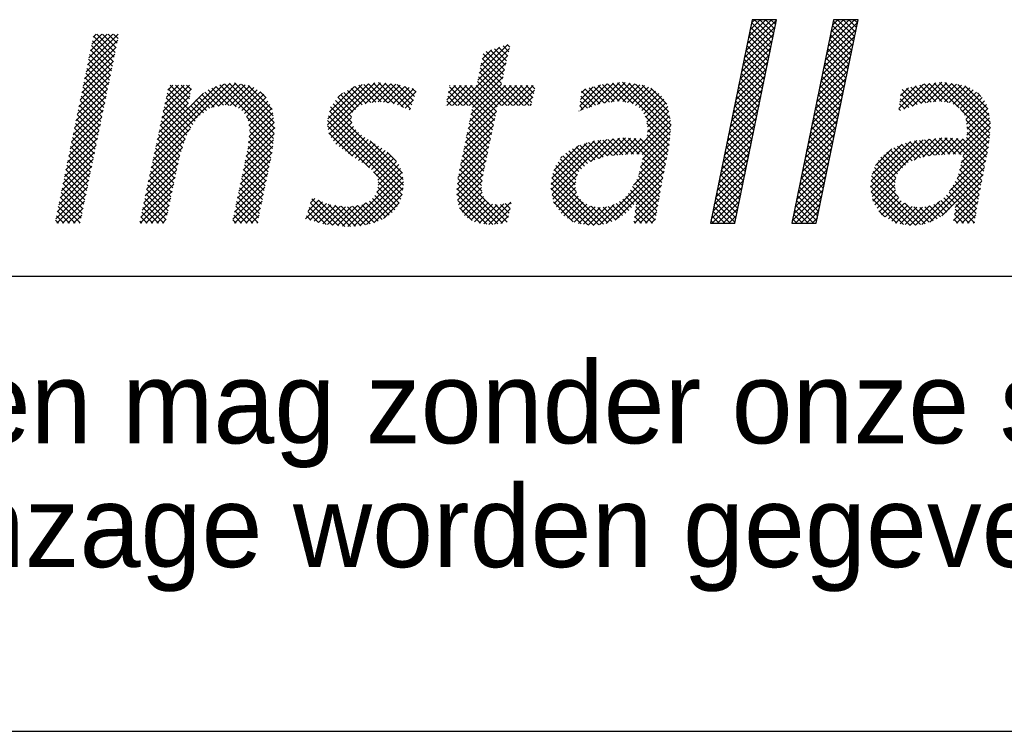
# Model space of a CAD drawing. Extents: x 25315 to 170951, y 867852 to 951952.
# Tile 76 of 119: x 155785 to 157947, y 867852 to 869416. Entities that reach past the tile are written whole.
import ezdxf

# ---------------------------------------------------------------- set-up
doc = ezdxf.new("R2010")
doc.units = 0
doc.header["$LTSCALE"] = 100
doc.layers.get('0').update_dxf_attribs({"linetype": 'CONTINUOUS'})
for name, color, linetype in [('00KAD025', 2, 'CONTINUOUS'), ('00KAD070', 5, 'CONTINUOUS'), ('7', 7, 'CONTINUOUS'), ('BL$4----', 7, 'CONTINUOUS')]:
    doc.layers.add(name, color=color, linetype=linetype)
doc.styles.add('BURO-018', font='BUROFONT.shx', dxfattribs={"height": 180})
doc.styles.add('BURO-025', font='BUROFONT.shx', dxfattribs={"height": 250})
doc.styles.add('BURO-035', font='BUROFONT.shx', dxfattribs={"height": 350})
doc.styles.add('BURO-050', font='BUROFONT.shx', dxfattribs={"height": 500})

# ---------------------------------------------------------------- blocks, each defined once
blk = doc.blocks.new('*X0')
at = {"color": 0}
for p, q in [((36.784, -45.385), (39.278, -42.892)), ((36.9, -44.82), (38.854, -42.866)), ((37.016, -44.255), (38.405, -42.866)), ((37.132, -43.691), (37.956, -42.866)), ((37.248, -43.126), (37.507, -42.866)), ((38.976, -44.364), (37.478, -42.866)), ((39.052, -43.991), (37.927, -42.866)), ((39.129, -43.619), (38.376, -42.866)), ((39.205, -43.246), (38.825, -42.866)), ((39.281, -42.874), (39.274, -42.866)), ((43.442, -45.013), (45.59, -42.866)), ((43.558, -44.448), (45.141, -42.866)), ((43.674, -43.883), (44.691, -42.866)), ((43.79, -43.318), (44.242, -42.866)), ((45.507, -44.609), (43.863, -42.965)), ((45.584, -44.237), (44.213, -42.866)), ((45.66, -43.864), (44.662, -42.866)), ((45.737, -43.492), (45.111, -42.866)), ((45.813, -43.119), (45.56, -42.866)), ((36.668, -45.95), (39.162, -43.457)), ((38.823, -45.109), (37.178, -43.464)), ((38.899, -44.736), (37.255, -43.092)), ((43.21, -46.143), (45.704, -43.649)), ((43.326, -45.578), (45.82, -43.084)), ((45.354, -45.354), (43.71, -43.71)), ((45.431, -44.982), (43.786, -43.337)), ((-16.562, -47.095), (-14.002, -44.535)), ((-16.446, -46.53), (-13.951, -44.035)), ((-16.329, -45.964), (-14.4, -44.035)), ((-16.213, -45.399), (-14.849, -44.035)), ((-16.096, -44.833), (-15.298, -44.035)), ((-14.357, -46.26), (-16.043, -44.574)), ((-15.98, -44.268), (-15.747, -44.035)), ((-14.281, -45.887), (-15.966, -44.201)), ((-14.204, -45.515), (-15.684, -44.035)), ((-14.127, -45.143), (-15.235, -44.035)), ((-14.05, -44.77), (-14.786, -44.035)), ((-13.974, -44.398), (-14.337, -44.035)), ((36.552, -46.515), (39.046, -44.021)), ((38.593, -46.227), (36.949, -44.582)), ((38.67, -45.854), (37.025, -44.21)), ((38.746, -45.481), (37.102, -43.837)), ((43.094, -46.708), (45.588, -44.214)), ((45.201, -46.099), (43.557, -44.455)), ((45.278, -45.727), (43.633, -44.082)), ((-16.679, -47.66), (-14.118, -45.1)), ((-14.511, -47.004), (-16.196, -45.318)), ((-14.434, -46.632), (-16.12, -44.946)), ((15.111, -47.751), (17.673, -45.188)), ((15.228, -47.185), (17.546, -44.867)), ((15.346, -46.618), (16.88, -45.084)), ((15.463, -46.051), (16.213, -45.301)), ((17.368, -46.554), (16.14, -45.325)), ((17.45, -46.187), (16.478, -45.215)), ((17.532, -45.82), (16.817, -45.105)), ((17.614, -45.453), (17.156, -44.994)), ((17.696, -45.086), (17.494, -44.884)), ((36.32, -47.645), (38.814, -45.151)), ((36.436, -47.08), (38.93, -44.586)), ((38.44, -46.972), (36.796, -45.327)), ((38.517, -46.599), (36.872, -44.955)), ((42.862, -47.838), (45.356, -45.344)), ((42.978, -47.273), (45.472, -44.779)), ((45.048, -46.844), (43.404, -45.2)), ((45.125, -46.472), (43.48, -44.827)), ((-16.795, -48.226), (-14.235, -45.666)), ((-14.664, -47.749), (-16.35, -46.063)), ((-14.587, -47.376), (-16.273, -45.691)), ((13.508, -49.803), (17.544, -45.767)), ((17.122, -47.654), (15.473, -46.006)), ((17.204, -47.288), (15.55, -45.634)), ((17.286, -46.921), (15.801, -45.436)), ((36.204, -48.21), (38.698, -45.716)), ((38.288, -47.717), (36.643, -46.072)), ((38.364, -47.344), (36.719, -45.7)), ((42.746, -48.403), (45.24, -45.909)), ((44.895, -47.589), (43.251, -45.945)), ((44.972, -47.217), (43.327, -45.572)), ((-17.028, -49.357), (-14.468, -46.797)), ((-16.911, -48.791), (-14.351, -46.231)), ((-14.817, -48.493), (-16.503, -46.808)), ((-14.741, -48.121), (-16.426, -46.435)), ((13.957, -49.803), (17.415, -46.345)), ((14.406, -49.803), (17.285, -46.924)), ((18.372, -49.803), (15.319, -46.749)), ((17.039, -48.021), (15.396, -46.378)), ((35.972, -49.34), (38.466, -46.846)), ((36.088, -48.775), (38.582, -46.281)), ((38.135, -48.462), (36.49, -46.817)), ((38.211, -48.089), (36.567, -46.445)), ((42.63, -48.968), (45.124, -46.474)), ((44.742, -48.335), (43.098, -46.69)), ((44.819, -47.962), (43.174, -46.318)), ((-17.144, -49.922), (-14.584, -47.362)), ((-14.971, -49.238), (-16.656, -47.552)), ((-14.894, -48.866), (-16.58, -47.18)), ((14.675, -49.983), (17.156, -47.502)), ((17.474, -49.803), (15.164, -47.493)), ((17.923, -49.803), (15.241, -47.121)), ((35.857, -49.905), (38.35, -47.411)), ((37.982, -49.207), (36.337, -47.563)), ((38.058, -48.835), (36.414, -47.19)), ((42.398, -50.098), (44.892, -47.604)), ((42.514, -49.533), (45.008, -47.039)), ((44.59, -49.08), (42.945, -47.435)), ((44.666, -48.707), (43.022, -47.063)), ((-17.377, -51.053), (-14.817, -48.493)), ((-17.261, -50.488), (-14.701, -47.928)), ((-15.124, -49.983), (-16.81, -48.297)), ((-15.047, -49.61), (-16.733, -47.925)), ((-11.166, -54.271), (-4.903, -48.008)), ((-11.044, -53.7), (-5.414, -48.07)), ((-10.922, -53.129), (-6.052, -48.259)), ((-10.435, -50.846), (-8.04, -48.451)), ((-10.313, -50.275), (-8.189, -48.151)), ((-10.191, -49.704), (-8.638, -48.151)), ((-10.069, -49.133), (-9.087, -48.151)), ((-9.947, -48.562), (-9.536, -48.151)), ((-8.36, -50.012), (-9.923, -48.449)), ((-8.284, -49.639), (-9.772, -48.151)), ((-8.207, -49.267), (-9.323, -48.151)), ((-8.131, -48.894), (-8.874, -48.151)), ((-8.054, -48.522), (-8.425, -48.151)), ((-5.448, -49.78), (-6.693, -48.535)), ((-6.425, -49.98), (-4.451, -48.005)), ((-4.977, -49.802), (-6.384, -48.395)), ((-4.411, -49.92), (-6.066, -48.265)), ((-5.861, -49.864), (-4.07, -48.073)), ((-1.396, -52.486), (-5.747, -48.134)), ((-1.351, -52.082), (-5.368, -48.065)), ((-5.301, -49.753), (-3.689, -48.141)), ((-1.306, -51.678), (-4.968, -48.016)), ((-4.911, -49.812), (-3.308, -48.209)), ((-1.354, -51.18), (-4.547, -47.988)), ((-4.521, -49.872), (-3.006, -48.356)), ((-4.237, -50.036), (-2.735, -48.535)), ((-1.432, -50.653), (-4, -48.085)), ((-1.51, -50.126), (-3.454, -48.183)), ((2.952, -51.379), (6.281, -48.05)), ((2.995, -50.886), (5.762, -48.12)), ((3.025, -51.755), (6.799, -47.98)), ((3.098, -52.131), (7.259, -47.97)), ((3.118, -50.314), (5.158, -48.275)), ((6.082, -49.636), (4.875, -48.43)), ((6.466, -49.571), (5.165, -48.271)), ((6.874, -49.53), (5.499, -48.155)), ((7.308, -49.515), (5.895, -48.102)), ((6.015, -49.662), (7.667, -48.01)), ((7.834, -49.592), (6.29, -48.049)), ((6.566, -49.561), (8.076, -48.05)), ((8.359, -49.669), (6.686, -47.995)), ((7.065, -49.511), (8.485, -48.091)), ((9.105, -49.966), (7.093, -47.953)), ((7.484, -49.541), (8.852, -48.172)), ((9.666, -50.077), (7.591, -48.003)), ((7.876, -49.598), (9.206, -48.268)), ((9.78, -49.742), (8.09, -48.052)), ((8.267, -49.655), (9.56, -48.363)), ((9.893, -49.406), (8.588, -48.101)), ((8.612, -49.76), (9.913, -48.459)), ((10.007, -49.071), (9.203, -48.267)), ((10.12, -48.736), (9.818, -48.433)), ((12.61, -49.803), (14.211, -48.202)), ((12.622, -49.342), (13.762, -48.202)), ((12.739, -48.776), (13.313, -48.202)), ((14.331, -49.803), (12.835, -48.307)), ((12.855, -48.21), (12.864, -48.202)), ((13.059, -49.803), (14.66, -48.202)), ((16.382, -51.405), (13.179, -48.202)), ((16.46, -51.034), (13.628, -48.202)), ((16.538, -50.663), (14.077, -48.202)), ((14.209, -52.245), (18.252, -48.202)), ((14.325, -51.68), (17.803, -48.202)), ((14.442, -51.114), (17.354, -48.202)), ((16.616, -50.292), (14.526, -48.202)), ((14.558, -50.548), (17.026, -48.081)), ((16.694, -49.921), (14.975, -48.202)), ((17.025, -49.803), (15.087, -47.865)), ((17.1, -49.803), (18.701, -48.202)), ((18.821, -49.803), (17.22, -48.202)), ((17.549, -49.803), (19.15, -48.202)), ((19.27, -49.803), (17.669, -48.202)), ((17.998, -49.803), (19.599, -48.202)), ((19.486, -49.57), (18.118, -48.202)), ((18.447, -49.803), (19.695, -48.555)), ((19.563, -49.198), (18.567, -48.202)), ((19.64, -48.825), (19.016, -48.202)), ((19.716, -48.453), (19.465, -48.202)), ((23.357, -49.832), (25.047, -48.142)), ((23.42, -50.218), (25.59, -48.048)), ((23.425, -49.315), (24.442, -48.298)), ((23.494, -48.797), (23.837, -48.454)), ((24.981, -49.676), (23.774, -48.47)), ((24.107, -49.98), (26.087, -48)), ((25.361, -49.608), (24.131, -48.378)), ((25.755, -49.552), (24.488, -48.286)), ((24.795, -49.741), (26.584, -47.952)), ((26.148, -49.497), (24.845, -48.194)), ((26.555, -49.455), (25.203, -48.102)), ((25.38, -49.605), (27.039, -47.947)), ((27.081, -49.532), (25.597, -48.047)), ((25.903, -49.531), (27.429, -48.006)), ((27.683, -49.684), (26.006, -48.008)), ((30.667, -52.22), (26.416, -47.968)), ((26.425, -49.458), (27.818, -48.065)), ((30.704, -51.808), (26.825, -47.929)), ((26.836, -49.496), (28.208, -48.124)), ((27.228, -49.554), (28.591, -48.19)), ((30.742, -51.397), (27.337, -47.992)), ((27.598, -49.633), (28.907, -48.323)), ((30.662, -50.868), (27.866, -48.072)), ((27.877, -49.802), (29.222, -48.457)), ((30.569, -50.326), (28.396, -48.152)), ((30.397, -49.704), (29.095, -48.403)), ((35.625, -51.035), (38.118, -48.541)), ((35.741, -50.47), (38.234, -47.976)), ((37.829, -49.952), (36.184, -48.308)), ((37.905, -49.58), (36.261, -47.935)), ((42.282, -50.663), (44.776, -48.169)), ((44.36, -50.197), (42.716, -48.553)), ((44.437, -49.825), (42.792, -48.18)), ((44.513, -49.452), (42.869, -47.808)), ((49.168, -50.064), (51.158, -48.074)), ((49.237, -49.546), (50.555, -48.228)), ((49.305, -49.029), (49.95, -48.384)), ((50.638, -49.74), (49.419, -48.521)), ((49.569, -50.112), (51.655, -48.026)), ((50.985, -49.638), (49.776, -48.429)), ((51.379, -49.583), (50.133, -48.337)), ((50.257, -49.873), (52.152, -47.978)), ((51.773, -49.528), (50.49, -48.245)), ((52.166, -49.472), (50.847, -48.153)), ((50.933, -49.646), (52.648, -47.93)), ((52.632, -49.489), (51.212, -48.069)), ((51.456, -49.572), (53.055, -47.973)), ((53.159, -49.567), (51.622, -48.029)), ((51.978, -49.499), (53.445, -48.032)), ((54.036, -49.995), (52.031, -47.99)), ((56.526, -52.036), (52.441, -47.95)), ((52.462, -49.464), (53.835, -48.091)), ((52.853, -49.522), (54.225, -48.15)), ((56.563, -51.624), (52.887, -47.947)), ((53.245, -49.579), (54.574, -48.25)), ((56.556, -51.168), (53.416, -48.028)), ((53.564, -49.708), (54.89, -48.383)), ((53.844, -49.878), (55.181, -48.541)), ((56.462, -50.625), (53.945, -48.108)), ((56.368, -50.082), (54.508, -48.222)), ((-17.494, -51.619), (-14.934, -49.059)), ((-15.278, -50.727), (-16.963, -49.042)), ((-15.201, -50.355), (-16.886, -48.67)), ((-10.8, -52.559), (-7.059, -48.817)), ((-10.556, -51.417), (-8.156, -49.016)), ((-7.92, -51.349), (-10.081, -49.189)), ((-7.747, -51.073), (-10.002, -48.819)), ((-6.816, -50.208), (-7.681, -49.344)), ((-6.563, -50.012), (-7.454, -49.122)), ((-6.194, -49.932), (-7.2, -48.926)), ((-5.821, -49.856), (-6.947, -48.731)), ((-3.967, -50.216), (-2.465, -48.713)), ((-3.758, -50.455), (-2.194, -48.891)), ((-3.587, -50.733), (-2.017, -49.164)), ((-2.009, -49.179), (-2.494, -48.693)), ((3.811, -49.173), (4.163, -48.821)), ((5.001, -50.352), (3.816, -49.166)), ((5.22, -50.122), (4.016, -48.918)), ((5.445, -49.897), (4.296, -48.748)), ((5.759, -49.763), (4.585, -48.589)), ((8.929, -49.892), (10.138, -48.682)), ((9.246, -50.024), (9.909, -49.361)), ((13.433, -49.803), (12.682, -49.052)), ((13.882, -49.803), (12.759, -48.68)), ((18.896, -49.803), (19.579, -49.12)), ((24.314, -49.908), (23.46, -49.054)), ((24.647, -49.792), (23.513, -48.657)), ((28.156, -49.972), (29.484, -48.644)), ((28.369, -50.209), (29.746, -48.831)), ((28.545, -50.482), (29.96, -49.066)), ((28.716, -50.76), (30.172, -49.303)), ((35.509, -51.6), (38.002, -49.106)), ((37.676, -50.697), (36.031, -49.053)), ((37.752, -50.325), (36.108, -48.68)), ((42.051, -51.793), (44.544, -49.299)), ((42.166, -51.228), (44.66, -48.734)), ((44.207, -50.942), (42.563, -49.298)), ((44.284, -50.57), (42.639, -48.925)), ((49.972, -49.972), (49.273, -49.273)), ((50.305, -49.856), (49.325, -48.876)), ((54.113, -50.058), (55.443, -48.728)), ((54.289, -50.331), (55.684, -48.936)), ((54.465, -50.604), (55.897, -49.172)), ((55.803, -49.068), (55.513, -48.778)), ((-17.61, -52.184), (-15.05, -49.624)), ((-15.508, -51.844), (-17.193, -50.159)), ((-15.431, -51.472), (-17.116, -49.787)), ((-15.354, -51.1), (-17.04, -49.414)), ((-10.678, -51.988), (-8.272, -49.581)), ((-8.267, -51.901), (-10.239, -49.929)), ((-8.093, -51.625), (-10.16, -49.559)), ((-7.574, -50.797), (-8.316, -50.056)), ((-7.322, -50.6), (-8.104, -49.818)), ((-7.069, -50.404), (-7.892, -49.581)), ((-3.443, -51.038), (-1.855, -49.45)), ((-3.389, -51.434), (-1.692, -49.736)), ((-3.336, -51.829), (-1.529, -50.023)), ((9.088, -55.786), (3.215, -49.912)), ((4.931, -51.179), (3.415, -49.664)), ((4.915, -50.714), (3.616, -49.415)), ((9.563, -50.156), (9.679, -50.04)), ((12.535, -49.803), (12.528, -49.796)), ((12.984, -49.803), (12.605, -49.424)), ((16.304, -51.776), (14.647, -50.119)), ((19.345, -49.803), (19.462, -49.686)), ((23.648, -50.139), (23.355, -49.847)), ((23.981, -50.024), (23.407, -49.45)), ((28.774, -51.15), (30.334, -49.59)), ((28.832, -51.541), (30.492, -49.881)), ((35.393, -52.165), (37.887, -49.671)), ((37.523, -51.442), (35.879, -49.798)), ((37.599, -51.07), (35.955, -49.425)), ((41.935, -52.358), (44.428, -49.864)), ((44.054, -51.687), (42.41, -50.043)), ((44.131, -51.315), (42.486, -49.67)), ((49.305, -50.203), (49.168, -50.066)), ((49.639, -50.088), (49.22, -49.669)), ((56.488, -52.447), (54.14, -50.099)), ((54.584, -50.934), (56.089, -49.429)), ((54.642, -51.325), (56.247, -49.72)), ((54.7, -51.716), (56.363, -50.053)), ((-17.843, -53.315), (-15.283, -50.755)), ((-17.727, -52.75), (-15.167, -50.19)), ((-15.661, -52.589), (-17.346, -50.904)), ((-15.584, -52.217), (-17.27, -50.531)), ((-8.534, -52.531), (-10.397, -50.669)), ((-8.421, -52.196), (-10.318, -50.299)), ((-1.441, -52.89), (-3.569, -50.761)), ((-3.43, -52.822), (-1.41, -50.802)), ((-3.375, -52.318), (-1.468, -50.41)), ((9.063, -56.658), (3.048, -50.643)), ((9.103, -56.249), (3.127, -50.273)), ((3.273, -52.405), (4.899, -50.778)), ((13.976, -53.376), (16.498, -50.854)), ((14.092, -52.811), (16.618, -50.285)), ((16.149, -52.519), (14.493, -50.863)), ((16.227, -52.148), (14.57, -50.491)), ((23.314, -50.255), (23.302, -50.243)), ((30.629, -52.631), (28.662, -50.663)), ((28.793, -52.478), (30.624, -50.647)), ((28.843, -51.979), (30.558, -50.264)), ((35.161, -53.295), (37.655, -50.801)), ((35.277, -52.73), (37.771, -50.236)), ((37.294, -52.56), (35.649, -50.916)), ((37.37, -52.188), (35.726, -50.543)), ((37.447, -51.815), (35.802, -50.17)), ((41.819, -52.923), (44.312, -50.429)), ((43.901, -52.433), (42.257, -50.788)), ((43.978, -52.06), (42.333, -50.416)), ((53.565, -53.749), (56.496, -50.819)), ((54.663, -52.202), (56.429, -50.436)), ((-17.959, -53.88), (-15.4, -51.321)), ((-15.814, -53.334), (-17.5, -51.648)), ((-15.738, -52.961), (-17.423, -51.276)), ((-11.288, -54.842), (-8.131, -51.685)), ((-8.761, -53.203), (-10.555, -51.409)), ((-8.648, -52.867), (-10.476, -51.039)), ((-3.61, -53.9), (-1.295, -51.585)), ((-3.491, -53.331), (-1.352, -51.193)), ((-1.486, -53.294), (-3.396, -51.384)), ((8.99, -57.034), (2.968, -51.012)), ((6.354, -54.847), (2.968, -51.461)), ((3.45, -52.676), (4.935, -51.191)), ((3.647, -52.928), (5.058, -51.518)), ((13.859, -53.942), (16.379, -51.422)), ((15.993, -53.261), (14.34, -51.608)), ((16.071, -52.89), (14.417, -51.236)), ((27.966, -53.754), (30.69, -51.03)), ((28.405, -53.764), (30.739, -51.43)), ((30.591, -53.041), (28.787, -51.238)), ((35.045, -53.86), (37.539, -51.366)), ((37.141, -53.305), (35.496, -51.661)), ((37.217, -52.933), (35.573, -51.288)), ((41.587, -54.053), (44.081, -51.559)), ((41.703, -53.488), (44.197, -50.994)), ((43.748, -53.178), (42.104, -51.533)), ((43.825, -52.805), (42.18, -51.161)), ((54.004, -53.759), (56.562, -51.201)), ((54.355, -53.857), (56.561, -51.651)), ((56.451, -52.859), (54.594, -51.002)), ((56.392, -53.249), (54.673, -51.529)), ((-18.192, -55.011), (-15.633, -52.452)), ((-18.076, -54.446), (-15.516, -51.886)), ((-15.968, -54.078), (-17.653, -52.393)), ((-15.891, -53.706), (-17.576, -52.021)), ((-11.41, -55.413), (-8.537, -52.541)), ((-9.068, -54.243), (-10.792, -52.519)), ((-8.988, -53.874), (-10.713, -52.149)), ((-8.875, -53.538), (-10.634, -51.779)), ((-3.73, -54.468), (-1.352, -52.09)), ((-1.612, -54.066), (-3.374, -52.304)), ((-1.535, -53.694), (-3.329, -51.899)), ((4.976, -53.918), (3.076, -52.019)), ((3.9, -53.124), (5.254, -51.771)), ((4.153, -53.32), (5.467, -52.006)), ((4.408, -53.515), (5.707, -52.215)), ((4.67, -53.701), (5.982, -52.389)), ((13.743, -54.507), (16.259, -51.99)), ((15.837, -54.003), (14.187, -52.353)), ((15.915, -53.632), (14.263, -51.98)), ((24.247, -54.33), (26.063, -52.514)), ((24.94, -54.086), (26.567, -52.46)), ((25.589, -53.886), (27.049, -52.426)), ((27.262, -53.754), (26.026, -52.518)), ((26.077, -53.847), (27.475, -52.45)), ((27.706, -53.748), (26.432, -52.474)), ((26.564, -53.809), (27.9, -52.473)), ((28.165, -53.759), (26.837, -52.431)), ((27.052, -53.771), (28.326, -52.497)), ((30.15, -55.295), (27.295, -52.44)), ((27.527, -53.744), (28.751, -52.52)), ((30.224, -54.919), (27.77, -52.466)), ((30.297, -54.544), (28.245, -52.492)), ((28.285, -54.783), (30.649, -52.419)), ((28.432, -54.187), (30.694, -51.924)), ((30.37, -54.168), (28.721, -52.518)), ((30.444, -53.793), (28.824, -52.173)), ((30.517, -53.417), (28.865, -51.764)), ((34.813, -54.989), (37.307, -52.496)), ((34.929, -54.424), (37.423, -51.931)), ((36.988, -54.05), (35.343, -52.406)), ((37.064, -53.678), (35.42, -52.033)), ((41.471, -54.618), (43.965, -52.124)), ((43.595, -53.923), (41.951, -52.278)), ((43.672, -53.55), (42.027, -51.906)), ((46.995, -57.176), (51.627, -52.544)), ((50.399, -54.221), (52.13, -52.49)), ((51.092, -53.977), (52.634, -52.435)), ((52.874, -53.772), (51.644, -52.542)), ((51.649, -53.869), (53.081, -52.437)), ((53.294, -53.743), (52.049, -52.498)), ((52.137, -53.83), (53.507, -52.46)), ((53.753, -53.753), (52.455, -52.455)), ((52.624, -53.792), (53.932, -52.484)), ((54.212, -53.763), (52.874, -52.425)), ((53.111, -53.754), (54.358, -52.507)), ((56.025, -55.127), (53.35, -52.452)), ((56.098, -54.751), (53.825, -52.478)), ((54.208, -54.453), (56.516, -52.145)), ((56.172, -54.376), (54.3, -52.504)), ((56.245, -54), (54.643, -52.398)), ((56.319, -53.625), (54.684, -51.99)), ((-18.309, -55.577), (-15.749, -53.017)), ((-16.121, -54.823), (-17.806, -53.138)), ((-16.044, -54.451), (-17.73, -52.765)), ((-11.532, -55.984), (-8.767, -53.219)), ((-9.224, -54.985), (-10.95, -53.259)), ((-9.146, -54.614), (-10.871, -52.889)), ((-3.968, -55.605), (-1.464, -53.1)), ((-3.849, -55.036), (-1.408, -52.595)), ((-1.765, -54.811), (-3.462, -53.113)), ((-1.688, -54.439), (-3.418, -52.709)), ((4.933, -53.888), (6.257, -52.564)), ((5.195, -54.074), (6.532, -52.738)), ((5.468, -54.251), (6.807, -52.912)), ((5.75, -54.417), (7.082, -53.086)), ((6.033, -54.583), (7.356, -53.26)), ((9.024, -55.272), (6.416, -52.664)), ((13.514, -55.634), (16.021, -53.127)), ((13.626, -55.073), (16.14, -52.559)), ((15.681, -54.745), (14.033, -53.097)), ((15.759, -54.374), (14.11, -52.725)), ((21.04, -56.19), (24.553, -52.677)), ((21.05, -56.629), (25.056, -52.623)), ((21.094, -55.687), (23.956, -52.825)), ((21.121, -57.007), (25.56, -52.568)), ((21.268, -55.064), (23.277, -53.055)), ((23.975, -54.508), (22.779, -53.312)), ((24.246, -54.33), (23.075, -53.159)), ((24.579, -54.213), (23.378, -53.013)), ((24.911, -54.097), (23.717, -52.903)), ((25.243, -53.98), (24.056, -52.793)), ((25.597, -53.885), (24.405, -52.693)), ((26.014, -53.852), (24.811, -52.649)), ((26.43, -53.82), (25.216, -52.606)), ((26.846, -53.787), (25.621, -52.562)), ((28.138, -55.378), (30.604, -52.913)), ((34.697, -55.554), (37.191, -53.061)), ((36.835, -54.795), (35.19, -53.151)), ((36.911, -54.423), (35.267, -52.778)), ((41.239, -55.748), (43.733, -53.254)), ((41.355, -55.183), (43.849, -52.689)), ((43.442, -54.668), (41.798, -53.023)), ((43.519, -54.295), (41.874, -52.651)), ((46.858, -56.415), (50.62, -52.653)), ((46.912, -55.912), (50.095, -52.729)), ((46.924, -56.798), (51.123, -52.599)), ((46.999, -55.375), (49.43, -52.945)), ((47.273, -54.653), (48.607, -53.319)), ((49.92, -54.41), (48.753, -53.243)), ((50.237, -54.278), (49.05, -53.091)), ((50.569, -54.161), (49.372, -52.964)), ((50.901, -54.044), (49.711, -52.854)), ((51.233, -53.927), (50.05, -52.744)), ((51.626, -53.871), (50.429, -52.674)), ((52.042, -53.838), (50.834, -52.63)), ((52.458, -53.805), (51.239, -52.586)), ((53.896, -55.663), (56.412, -53.147)), ((54.061, -55.049), (56.471, -52.639)), ((-18.425, -56.142), (-15.866, -53.583)), ((-16.275, -55.567), (-17.96, -53.882)), ((-16.198, -55.195), (-17.883, -53.51)), ((-11.654, -56.555), (-8.996, -53.897)), ((-9.38, -55.727), (-11.108, -53.999)), ((-9.302, -55.356), (-11.029, -53.629)), ((-4.088, -56.173), (-1.52, -53.606)), ((-1.918, -55.556), (-3.604, -53.87)), ((-1.841, -55.184), (-3.526, -53.499)), ((6.281, -54.785), (7.613, -53.452)), ((6.523, -54.992), (7.867, -53.647)), ((6.727, -55.236), (8.121, -53.842)), ((6.912, -55.5), (8.329, -54.083)), ((8.522, -54.321), (7.784, -53.584)), ((13.463, -56.134), (15.901, -53.696)), ((15.533, -55.495), (13.88, -53.842)), ((15.603, -55.116), (13.956, -53.47)), ((23.15, -55.479), (21.788, -54.117)), ((21.832, -54.051), (21.937, -53.946)), ((23.28, -55.16), (22.006, -53.886)), ((23.512, -54.943), (22.245, -53.675)), ((23.743, -54.725), (22.483, -53.465)), ((24.952, -59.462), (30.401, -54.014)), ((27.704, -56.262), (30.51, -53.456)), ((30.077, -55.67), (28.463, -54.057)), ((34.581, -56.119), (37.075, -53.626)), ((36.682, -55.541), (35.038, -53.896)), ((36.758, -55.168), (35.114, -53.523)), ((41.123, -56.313), (43.617, -53.819)), ((43.289, -55.413), (41.645, -53.768)), ((43.366, -55.04), (41.722, -53.396)), ((49.049, -55.335), (47.716, -54.002)), ((49.226, -55.063), (47.955, -53.792)), ((49.457, -54.845), (48.193, -53.581)), ((49.689, -54.628), (48.457, -53.396)), ((53.263, -56.745), (56.303, -53.705)), ((55.951, -55.502), (54.345, -53.896)), ((-18.658, -57.273), (-16.099, -54.714)), ((-18.542, -56.708), (-15.982, -54.148)), ((-16.428, -56.312), (-18.113, -54.627)), ((-16.351, -55.94), (-18.036, -54.255)), ((-11.776, -57.126), (-9.115, -54.465)), ((-9.536, -56.469), (-11.266, -54.739)), ((-9.458, -56.098), (-11.187, -54.369)), ((-4.326, -57.31), (-1.748, -54.732)), ((-4.207, -56.742), (-1.632, -54.167)), ((-2.071, -56.301), (-3.76, -54.612)), ((-1.994, -55.929), (-3.682, -54.241)), ((6.939, -56.821), (8.861, -54.899)), ((7.021, -55.841), (8.53, -54.332)), ((7.07, -56.241), (8.719, -54.592)), ((13.412, -56.634), (15.782, -54.264)), ((13.426, -57.069), (15.662, -54.833)), ((15.428, -56.288), (13.726, -54.586)), ((15.48, -55.892), (13.803, -54.214)), ((23.003, -56.23), (21.429, -54.656)), ((23.052, -55.83), (21.609, -54.386)), ((25.499, -59.364), (30.291, -54.572)), ((29.93, -56.422), (28.286, -54.778)), ((30.003, -56.046), (28.375, -54.417)), ((34.349, -57.249), (36.843, -54.755)), ((34.465, -56.684), (36.959, -54.191)), ((36.529, -56.286), (34.885, -54.641)), ((36.606, -55.913), (34.961, -54.269)), ((41.007, -56.878), (43.501, -54.384)), ((43.06, -56.53), (41.416, -54.886)), ((43.137, -56.158), (41.492, -54.513)), ((43.213, -55.785), (41.569, -54.141)), ((48.879, -56.512), (47.194, -54.827)), ((48.867, -56.051), (47.351, -54.535)), ((48.921, -55.656), (47.531, -54.266)), ((51.024, -59.433), (56.194, -54.263)), ((51.664, -59.242), (56.085, -54.822)), ((55.805, -56.254), (54.168, -54.617)), ((55.878, -55.878), (54.256, -54.256)), ((-18.774, -57.839), (-16.215, -55.279)), ((-16.581, -57.057), (-18.266, -55.372)), ((-16.505, -56.684), (-18.19, -54.999)), ((-12.02, -58.268), (-9.354, -55.602)), ((-11.898, -57.697), (-9.235, -55.034)), ((-9.692, -57.211), (-11.424, -55.479)), ((-9.614, -56.84), (-11.345, -55.109)), ((-4.446, -57.878), (-1.864, -55.297)), ((-2.3, -57.419), (-3.994, -55.725)), ((-2.224, -57.046), (-3.916, -55.354)), ((-2.147, -56.674), (-3.838, -54.983)), ((4.6, -59.609), (9.003, -55.205)), ((5.083, -59.575), (9.064, -55.594)), ((8.89, -57.384), (6.691, -55.185)), ((13.486, -57.458), (15.546, -55.398)), ((17.122, -59.329), (13.506, -55.713)), ((17.489, -59.247), (13.573, -55.331)), ((15.442, -56.751), (13.65, -54.959)), ((24.895, -59.469), (21.096, -55.67)), ((25.294, -59.419), (21.182, -55.307)), ((21.192, -57.386), (23.184, -55.394)), ((23.081, -56.757), (21.3, -54.976)), ((26.222, -59.091), (30.182, -55.13)), ((27.919, -57.842), (30.073, -55.688)), ((29.797, -57.187), (28.108, -55.498)), ((29.863, -56.804), (28.197, -55.138)), ((34.233, -57.814), (36.727, -55.32)), ((36.376, -57.031), (34.732, -55.386)), ((36.453, -56.658), (34.808, -55.014)), ((40.775, -58.008), (43.269, -55.514)), ((40.891, -57.443), (43.385, -54.949)), ((42.907, -57.276), (41.263, -55.631)), ((42.984, -56.903), (41.339, -55.259)), ((50.916, -59.447), (46.959, -55.49)), ((47.065, -57.555), (48.909, -55.711)), ((49.106, -57.188), (47.076, -55.159)), ((52.633, -58.723), (55.975, -55.38)), ((55.602, -57.398), (53.885, -55.681)), ((55.669, -57.016), (53.99, -55.337)), ((55.735, -56.633), (54.079, -54.977)), ((-19.007, -58.969), (-16.448, -56.41)), ((-18.891, -58.404), (-16.332, -55.845)), ((-16.811, -58.174), (-18.496, -56.489)), ((-16.735, -57.801), (-18.42, -56.116)), ((-16.658, -57.429), (-18.343, -55.744)), ((-12.142, -58.839), (-9.474, -56.171)), ((-9.848, -57.953), (-11.582, -56.219)), ((-9.77, -57.582), (-11.503, -55.849)), ((-4.684, -59.015), (-2.096, -56.427)), ((-4.565, -58.447), (-1.98, -55.862)), ((-2.453, -58.164), (-4.149, -56.467)), ((-2.377, -57.791), (-4.072, -56.096)), ((5.567, -59.54), (9.114, -55.993)), ((6.113, -59.443), (9.081, -56.475)), ((8.591, -57.983), (7.029, -56.421)), ((8.757, -57.699), (7.054, -55.997)), ((16.331, -59.436), (13.423, -56.528)), ((16.727, -59.383), (13.465, -56.121)), ((13.547, -57.846), (15.477, -55.916)), ((13.683, -58.159), (15.408, -56.434)), ((24.002, -59.474), (21.026, -56.498)), ((24.496, -59.519), (21.053, -56.076)), ((21.295, -57.731), (23.032, -55.994)), ((21.479, -57.997), (23.026, -56.45)), ((29.597, -58.334), (27.638, -56.375)), ((29.664, -57.952), (27.803, -56.091)), ((27.851, -58.36), (29.964, -56.246)), ((29.73, -57.569), (27.969, -55.808)), ((34.002, -58.944), (36.495, -56.45)), ((34.118, -58.379), (36.611, -55.885)), ((36.147, -58.148), (34.502, -56.504)), ((36.223, -57.776), (34.579, -56.131)), ((36.3, -57.403), (34.655, -55.759)), ((40.659, -58.573), (43.153, -56.079)), ((42.754, -58.021), (41.11, -56.376)), ((42.831, -57.648), (41.186, -56.004)), ((50.085, -59.514), (46.871, -56.3)), ((50.516, -59.497), (46.914, -55.894)), ((47.219, -57.85), (48.845, -56.224)), ((55.469, -58.163), (53.554, -56.248)), ((53.662, -58.591), (55.759, -56.494)), ((55.536, -57.781), (53.72, -55.965)), ((53.73, -58.074), (55.866, -55.938)), ((-18.921, -59.332), (-16.565, -56.976)), ((-16.965, -58.918), (-18.65, -57.233)), ((-16.888, -58.546), (-18.573, -56.861)), ((-12.186, -59.332), (-9.593, -56.739)), ((-10.004, -58.695), (-11.74, -56.959)), ((-11.737, -59.332), (-9.713, -57.308)), ((-9.926, -58.324), (-11.661, -56.589)), ((-4.552, -59.332), (-2.212, -56.992)), ((-2.606, -58.909), (-4.305, -57.209)), ((-2.53, -58.536), (-4.227, -56.838)), ((6.707, -59.298), (8.998, -57.007)), ((8.18, -58.469), (6.795, -57.084)), ((8.404, -58.245), (6.946, -56.787)), ((15.86, -59.414), (13.41, -56.964)), ((13.861, -58.43), (15.457, -56.834)), ((14.039, -58.701), (15.567, -57.173)), ((23.463, -59.384), (21.129, -57.05)), ((21.662, -58.262), (23.094, -56.83)), ((21.846, -58.527), (23.231, -57.142)), ((27.746, -57.83), (27.082, -57.166)), ((29.464, -59.099), (27.306, -56.941)), ((29.531, -58.717), (27.472, -56.658)), ((27.782, -58.877), (29.865, -56.794)), ((34.063, -59.332), (36.379, -57.015)), ((35.994, -58.894), (34.349, -57.249)), ((36.07, -58.521), (34.426, -56.877)), ((40.543, -59.138), (43.037, -56.644)), ((40.798, -59.332), (42.921, -57.209)), ((42.601, -58.766), (40.957, -57.121)), ((42.678, -58.393), (41.033, -56.749)), ((49.546, -59.424), (46.925, -56.803)), ((47.403, -58.115), (48.898, -56.62)), ((47.586, -58.381), (48.968, -56.999)), ((47.77, -58.646), (49.157, -57.259)), ((53.469, -57.959), (52.796, -57.287)), ((53.683, -57.724), (53.027, -57.068)), ((55.336, -58.928), (53.222, -56.814)), ((55.403, -58.546), (53.388, -56.531)), ((53.593, -59.109), (55.665, -57.037)), ((-17.449, -59.332), (-18.803, -57.978)), ((-17.041, -59.291), (-18.727, -57.606)), ((-18.472, -59.332), (-16.681, -57.541)), ((-18.023, -59.332), (-16.798, -58.107)), ((-10.714, -59.332), (-11.977, -58.069)), ((-10.265, -59.332), (-11.898, -57.699)), ((-10.082, -59.066), (-11.819, -57.329)), ((-11.288, -59.332), (-9.832, -57.876)), ((-3.081, -59.332), (-4.461, -57.952)), ((-2.683, -59.281), (-4.383, -57.581)), ((-4.103, -59.332), (-2.328, -57.557)), ((1.195, -58.973), (2.565, -57.602)), ((1.395, -58.323), (2.25, -57.469)), ((2.862, -59.437), (1.478, -58.054)), ((1.543, -59.074), (2.881, -57.736)), ((3.361, -59.488), (1.584, -57.711)), ((1.596, -57.674), (1.934, -57.336)), ((3.861, -59.539), (1.69, -57.368)), ((1.893, -59.173), (3.233, -57.833)), ((4.361, -59.589), (2.234, -57.462)), ((2.244, -59.271), (3.628, -57.887)), ((2.594, -59.37), (4.022, -57.942)), ((2.965, -59.448), (4.416, -57.996)), ((4.814, -59.594), (3.012, -57.791)), ((3.373, -59.489), (4.893, -57.969)), ((5.233, -59.564), (3.545, -57.876)), ((3.78, -59.531), (5.4, -57.911)), ((5.651, -59.533), (4.066, -57.948)), ((4.188, -59.572), (6.071, -57.689)), ((6.027, -59.46), (4.573, -58.005)), ((6.403, -59.387), (4.976, -57.959)), ((6.748, -59.282), (5.379, -57.913)), ((7.072, -59.157), (5.749, -57.834)), ((7.388, -59.025), (6.058, -57.695)), ((7.669, -58.856), (6.368, -57.555)), ((7.95, -58.688), (6.592, -57.33)), ((7.49, -58.964), (8.759, -57.694)), ((15.332, -59.336), (13.492, -57.495)), ((14.655, -59.107), (13.636, -58.088)), ((14.287, -58.902), (15.743, -57.446)), ((14.575, -59.063), (15.993, -57.645)), ((14.863, -59.224), (16.303, -57.785)), ((15.218, -59.319), (16.68, -57.856)), ((15.608, -59.377), (17.211, -57.774)), ((15.999, -59.435), (17.796, -57.639)), ((17.569, -58.878), (16.519, -57.828)), ((17.648, -58.508), (16.955, -57.815)), ((17.727, -58.139), (17.334, -57.746)), ((17.807, -57.769), (17.699, -57.661)), ((22.839, -59.209), (21.232, -57.602)), ((22.081, -58.741), (23.42, -57.403)), ((22.359, -58.912), (23.646, -57.626)), ((22.636, -59.084), (23.922, -57.798)), ((22.914, -59.255), (24.222, -57.948)), ((23.267, -59.351), (24.606, -58.012)), ((23.652, -59.415), (25.019, -58.048)), ((24.037, -59.48), (25.522, -57.995)), ((25.636, -59.312), (24.282, -57.958)), ((24.439, -59.526), (26.153, -57.812)), ((25.962, -59.189), (24.821, -58.048)), ((26.288, -59.066), (25.246, -58.024)), ((26.558, -58.887), (25.646, -57.975)), ((26.821, -58.701), (25.986, -57.866)), ((27.084, -58.515), (26.311, -57.742)), ((27.318, -58.3), (26.585, -57.567)), ((27.532, -58.065), (26.851, -57.384)), ((27.776, -59.332), (29.771, -57.338)), ((29.248, -59.332), (27.901, -57.984)), ((28.225, -59.332), (29.676, -57.881)), ((35.534, -59.332), (34.197, -57.994)), ((35.918, -59.266), (34.273, -57.622)), ((34.512, -59.332), (36.263, -57.58)), ((42.27, -59.332), (40.804, -57.866)), ((42.525, -59.138), (40.88, -57.494)), ((41.247, -59.332), (42.805, -57.774)), ((49.007, -59.334), (47.028, -57.355)), ((48.048, -58.818), (49.346, -57.519)), ((48.325, -58.989), (49.611, -57.703)), ((48.603, -59.161), (49.887, -57.876)), ((48.896, -59.316), (50.236, -57.976)), ((49.281, -59.38), (50.621, -58.041)), ((51.298, -59.381), (49.637, -57.719)), ((49.666, -59.444), (51.086, -58.024)), ((50.051, -59.508), (51.63, -57.929)), ((51.624, -59.257), (50.365, -57.998)), ((50.511, -59.497), (52.465, -57.543)), ((51.95, -59.134), (50.864, -58.048)), ((52.254, -58.99), (51.27, -58.005)), ((52.518, -58.804), (51.64, -57.926)), ((52.781, -58.618), (51.98, -57.817)), ((53.041, -58.43), (52.276, -57.664)), ((53.255, -58.194), (52.55, -57.489)), ((55.27, -59.311), (53.765, -57.806)), ((53.819, -59.332), (55.57, -57.581)), ((-18.347, -59.332), (-18.957, -58.723)), ((-17.898, -59.332), (-18.88, -58.35)), ((-17.574, -59.332), (-16.914, -58.672)), ((-11.612, -59.332), (-12.135, -58.809)), ((-11.163, -59.332), (-12.056, -58.439)), ((-10.839, -59.332), (-9.952, -58.445)), ((-3.979, -59.332), (-4.617, -58.694)), ((-3.53, -59.332), (-4.539, -58.323)), ((-3.654, -59.332), (-2.445, -58.122)), ((-3.205, -59.332), (-2.561, -58.687)), ((1.623, -59.097), (1.267, -58.74)), ((2.247, -59.272), (1.373, -58.397)), ((16.465, -59.418), (17.723, -58.16)), ((16.984, -59.348), (17.6, -58.732)), ((28.35, -59.332), (27.795, -58.777)), ((28.799, -59.332), (27.848, -58.381)), ((28.675, -59.332), (29.582, -58.425)), ((34.636, -59.332), (34.044, -58.739)), ((35.085, -59.332), (34.12, -58.367)), ((34.961, -59.332), (36.148, -58.145)), ((35.41, -59.332), (36.032, -58.71)), ((41.371, -59.332), (40.651, -58.611)), ((41.821, -59.332), (40.727, -58.239)), ((41.696, -59.332), (42.689, -58.339)), ((42.145, -59.332), (42.573, -58.904)), ((48.031, -58.807), (47.546, -58.322)), ((54.393, -59.332), (53.661, -58.6)), ((54.842, -59.332), (53.713, -58.203)), ((54.268, -59.332), (55.476, -58.124)), ((54.717, -59.332), (55.381, -58.668)), ((-18.796, -59.332), (-19.033, -59.095)), ((-17.125, -59.332), (-17.031, -59.238)), ((-12.061, -59.332), (-12.214, -59.179)), ((-10.39, -59.332), (-10.071, -59.013)), ((-4.428, -59.332), (-4.695, -59.065)), ((-2.756, -59.332), (-2.677, -59.252)), ((27.901, -59.332), (27.743, -59.174)), ((29.124, -59.332), (29.487, -58.968)), ((34.187, -59.332), (33.967, -59.112)), ((35.859, -59.332), (35.916, -59.275)), ((40.922, -59.332), (40.574, -58.984)), ((53.944, -59.332), (53.608, -58.996)), ((55.166, -59.332), (55.287, -59.211))]:
    blk.add_line(p, q, dxfattribs=at)
blk = doc.blocks.new('KUIJPERSKLEUR')
at = {"layer": '7', "color": 170, "linetype": 'CONTINUOUS'}
for points in [[(-135.576, 15.632), (-136.493, 11.162), (-135.955, 11.162), (-135.038, 15.632), (-135.576, 15.632)], [(-133.789, 15.632), (-134.707, 11.162), (-134.169, 11.162), (-133.251, 15.632), (-133.789, 15.632)]]:
    blk.add_lwpolyline(points, dxfattribs=at)
at = {"color": 170, "xscale": 0.271494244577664, "yscale": 0.271494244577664, "zscale": 0.271494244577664}
blk.add_blockref('*X0', (-145.703, 27.27), dxfattribs=at)
at = {"color": 1, "style": 'BURO-018'}
for s, p in [('Deze tekening blijft eigendom en mag zonder onze schriftelijke toestemming niet', (-185, 6.326)), ('gekopieerd of aan derden ter inzage worden gegeven, noch voor of door derden worden gebruikt', (-185, 3.607))]:
    blk.add_text(s, height=1.8, dxfattribs=at).set_placement(p)
at = {"color": 150, "style": 'BURO-025'}
for tag, p in [('TKSCHAAL', (-167, 67)), ('TKBLADNR', (-124, 67)), ('TKDATCREAT', (-81, 67)), ('TKDATA', (-30, 67)), ('TKINIT', (-30, 58)), ('PRPRLEID', (-30, 49)), ('PRGRLEID', (-30, 40))]:
    blk.add_attdef(tag, p, '', height=2.5, dxfattribs=at)
at = {"color": 3, "style": 'BURO-035'}
for tag, p in [('PROMSCHR', (-177, 55)), ('TK1OMSCHR', (-177, 42))]:
    blk.add_attdef(tag, p, '', height=3.5, dxfattribs=at)
at = {"color": 1, "style": 'BURO-025'}
blk.add_attdef('TKFILE', (-4, 40), '', height=2.5, rotation=90, dxfattribs=at)
blk.add_attdef('PRNAAM', (-30, 31.5), '', height=2.5, dxfattribs=at)
at = {"color": 4, "style": 'BURO-050'}
blk.add_attdef('TKTEKNR', (-48, 19), '', height=5, dxfattribs=at)

msp = doc.modelspace()

# ---------------------------------------------------------------- linework, layer by layer
at = {"layer": '00KAD025', "linetype": 'CONTINUOUS'}
msp.add_line((25314.7, 867852.4), (170950.7, 867852.4), dxfattribs=at)
at = {"layer": '00KAD070', "linetype": 'CONTINUOUS'}
msp.add_line((26314.7, 868852.4), (169950.7, 868852.4), dxfattribs=at)

# ---------------------------------------------------------------- block references
at = {"layer": 'BL$4----', "xscale": 100, "yscale": 100, "zscale": 100}
msp.add_blockref('KUIJPERSKLEUR', (170950.7, 867852.4), dxfattribs=at)

doc.saveas('drawing.dxf')
